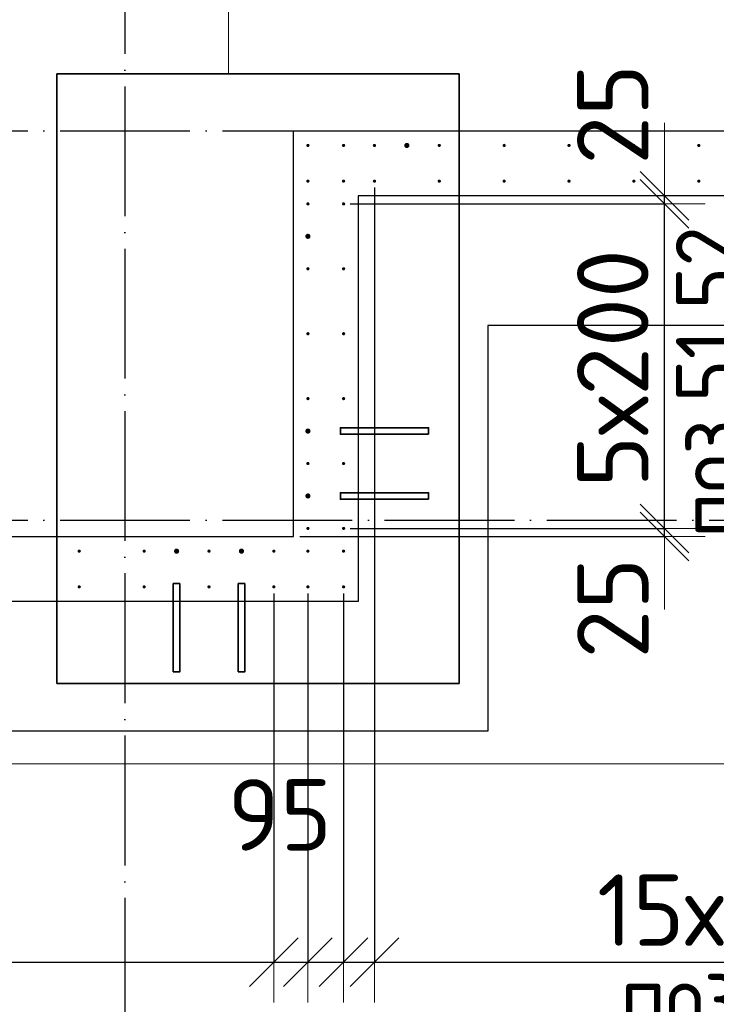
# Model space of a CAD drawing. Header units: millimetres. Extents: x 123094 to 184385, y 26948 to 48500.
# Tile 8 of 104: x 131576 to 133724, y 28509 to 31542. Entities that reach past the tile are written whole.
import ezdxf

# ---------------------------------------------------------------- set-up
doc = ezdxf.new("R2010")
doc.units = ezdxf.units.MM
doc.header["$PDMODE"] = 65
doc.linetypes.add('______11', pattern=[500, 400, -50, 0, -50])
doc.linetypes.add('______5', pattern=[1100, 800, -100, 100, -100])
for name, color, linetype, lineweight in [('Standard', 7, 'Continuous', 25), ('Арм.стержн. Выпуски', 180, 'Continuous', 35), ('Размерная линия_ общее', 7, 'Continuous', 13), ('Стена_ общее', 7, 'Continuous', 35), ('Фундамент_ общее', 7, 'Continuous', 35)]:
    doc.layers.add(name, color=color, linetype=linetype, lineweight=lineweight)
doc.layers.add('Осевая линия_ общее', color=7, linetype='______5', lineweight=13, true_color=0xa0a0a0)
doc.styles.add('ISOCPEUR', font='ISOCPEUR')
doc.dimstyles.new('DIMSTYLE_3', dxfattribs={"dimtxt": 220, "dimasz": 250, "dimexe": 0, "dimexo": 0, "dimgap": 110, "dimtad": 2, "dimdec": 0, "dimrnd": 5, "dimzin": 12, "dimdsep": 46, "dimtxsty": 'ISOCPEUR', "dimblk1": 'ALL_ML_STRICH', "dimblk2": 'ALL_ML_STRICH', "dimsah": 1, "dimcen": 0, "dimclrd": 7, "dimclre": 256, "dimclrt": 7, "dimadec": 0, "dimazin": 0, "dimtfac": 1, "dimtdec": 0, "dimtix": 1, "dimtmove": 2, "dimatfit": 3, "dimfxl": 0, "dimtzin": 0, "dimlwd": 0, "dimlwe": -3, "dimarcsym": 0})
doc.dimstyles.new('DIMSTYLE_5', dxfattribs={"dimtxt": 220, "dimasz": 250, "dimexe": 0, "dimexo": 0, "dimgap": 110, "dimtad": 2, "dimdec": 0, "dimrnd": 5, "dimzin": 12, "dimdsep": 46, "dimtxsty": 'ISOCPEUR', "dimblk1": 'ALL_ML_STRICH', "dimblk2": 'ALL_ML_STRICH', "dimsah": 1, "dimcen": 0, "dimclrd": 7, "dimclre": 256, "dimclrt": 7, "dimadec": 0, "dimazin": 0, "dimtfac": 1, "dimtdec": 0, "dimtix": 1, "dimtmove": 2, "dimatfit": 3, "dimfxl": 0, "dimtvp": 1.2, "dimtzin": 0, "dimlwd": 0, "dimlwe": -3, "dimarcsym": 0})
doc.dimstyles.new('DIMSTYLE_7', dxfattribs={"dimtxt": 220, "dimasz": 250, "dimexe": 0, "dimexo": 0, "dimgap": 110, "dimtad": 0, "dimdec": 0, "dimrnd": 5, "dimzin": 12, "dimdsep": 46, "dimtxsty": 'ISOCPEUR', "dimblk1": 'ALL_ML_STRICH', "dimblk2": 'ALL_ML_STRICH', "dimsah": 1, "dimcen": 0, "dimclrd": 7, "dimclre": 256, "dimclrt": 7, "dimadec": 0, "dimazin": 0, "dimtfac": 1, "dimtdec": 0, "dimtix": 1, "dimtmove": 2, "dimatfit": 3, "dimfxl": 0, "dimtvp": 1.2, "dimtzin": 0, "dimlwd": 0, "dimlwe": -3, "dimarcsym": 0})

# ---------------------------------------------------------------- blocks, each defined once
blk = doc.blocks.new('ALL_ML_STRICH')
at = {"color": 0, "linetype": 'ByBlock', "lineweight": -2}
for p, q in [((0, -0.5), (0, 0.5)), ((-0.3, -0.3), (0.3, 0.3)), ((-1, 0), (0.5, 0))]:
    blk.add_line(p, q, dxfattribs=at)
blk = doc.blocks.new('*D80')
at = {"layer": 'DEFPOINTS', "color": 7, "linetype": 'Continuous', "lineweight": 13, "transparency": 33554687}
for p in [(132575, 29975), (132420, 29950), (133564.8, 29950)]:
    blk.add_point(p, dxfattribs=at)
at = {"layer": 'Размерная линия_ общее', "color": 253, "linetype": 'Continuous', "lineweight": -2, "true_color": 0xa0a0a0, "transparency": 33554687}
for p, q in [((132595, 29975), (133564.8, 29975)), ((132440, 29950), (133564.8, 29950))]:
    blk.add_line(p, q, dxfattribs=at)
at = {"layer": 'Размерная линия_ общее', "color": 7, "linetype": 'Continuous', "lineweight": -2, "transparency": 33554687}
blk.add_line((133564.8, 29950), (133564.8, 29975), dxfattribs=at)
at = {"layer": 'Размерная линия_ общее', "color": 7, "linetype": 'Continuous', "lineweight": 13, "transparency": 33554687, "xscale": 250, "yscale": 250, "zscale": 250}
for p, rotation in [((133564.8, 29950), 270), ((133564.8, 29975), 90)]:
    blk.add_blockref('ALL_ML_STRICH', p, dxfattribs=dict(at, rotation=rotation))
at = {"layer": 'Размерная линия_ общее', "color": 7, "linetype": 'Continuous', "lineweight": 13, "transparency": 33554687, "insert": (133405.2, 29729.5), "char_height": 220, "width": 440, "attachment_point": 5, "rotation": 90, "style": 'ISOCPEUR'}
blk.add_mtext('\\A1;{25}', dxfattribs=at)
blk = doc.blocks.new('*D81')
at = {"layer": 'DEFPOINTS', "color": 7, "linetype": 'Continuous', "lineweight": 13, "transparency": 33554687}
for p in [(132575, 30975), (132575, 29975), (133564.8, 29975)]:
    blk.add_point(p, dxfattribs=at)
at = {"layer": 'Размерная линия_ общее', "color": 253, "linetype": 'Continuous', "lineweight": -2, "true_color": 0xa0a0a0, "transparency": 33554687}
for p, q in [((132595, 30975), (133564.8, 30975)), ((132595, 29975), (133564.8, 29975))]:
    blk.add_line(p, q, dxfattribs=at)
at = {"layer": 'Размерная линия_ общее', "color": 7, "linetype": 'Continuous', "lineweight": -2, "transparency": 33554687}
blk.add_line((133564.8, 29975), (133564.8, 30975), dxfattribs=at)
at = {"layer": 'Размерная линия_ общее', "color": 7, "linetype": 'Continuous', "lineweight": 13, "transparency": 33554687, "xscale": 250, "yscale": 250, "zscale": 250}
for p, rotation in [((133564.8, 30975), 90), ((133564.8, 29975), 270)]:
    blk.add_blockref('ALL_ML_STRICH', p, dxfattribs=dict(at, rotation=rotation))
at = {"layer": 'Размерная линия_ общее', "color": 7, "linetype": 'Continuous', "lineweight": 13, "transparency": 33554687, "insert": (133294.8, 30101), "char_height": 220, "width": 11, "attachment_point": 1, "rotation": 90, "line_spacing_factor": 0.60241, "style": 'ISOCPEUR'}
blk.add_mtext('5х200', dxfattribs=at)
blk = doc.blocks.new('*D82')
at = {"layer": 'DEFPOINTS', "color": 7, "linetype": 'Continuous', "lineweight": 13, "transparency": 33554687}
for p in [(132575, 30975), (133065.3, 31000), (133564.8, 30975)]:
    blk.add_point(p, dxfattribs=at)
at = {"layer": 'Размерная линия_ общее', "color": 253, "linetype": 'Continuous', "lineweight": -2, "true_color": 0xa0a0a0, "transparency": 33554687}
for p, q in [((132595, 30975), (133564.8, 30975)), ((133564.8, 31000), (133564.8, 31000))]:
    blk.add_line(p, q, dxfattribs=at)
at = {"layer": 'Размерная линия_ общее', "color": 7, "linetype": 'Continuous', "lineweight": -2, "transparency": 33554687}
blk.add_line((133564.8, 30975), (133564.8, 31000), dxfattribs=at)
at = {"layer": 'Размерная линия_ общее', "color": 7, "linetype": 'Continuous', "lineweight": 13, "transparency": 33554687, "xscale": 250, "yscale": 250, "zscale": 250}
for p, rotation in [((133564.8, 30975), 270), ((133564.8, 31000), 90)]:
    blk.add_blockref('ALL_ML_STRICH', p, dxfattribs=dict(at, rotation=rotation))
at = {"layer": 'Размерная линия_ общее', "color": 7, "linetype": 'Continuous', "lineweight": 13, "transparency": 33554687, "insert": (133404.7, 31250.8), "char_height": 220, "width": 440, "attachment_point": 5, "rotation": 90, "style": 'ISOCPEUR'}
blk.add_mtext('\\A1;{25}', dxfattribs=at)
blk = doc.blocks.new('*D386')
at = {"layer": 'DEFPOINTS', "color": 7, "linetype": 'Continuous', "lineweight": 13, "transparency": 33554687}
for p in [(128760, 29795), (132360, 29795), (128760, 28639)]:
    blk.add_point(p, dxfattribs=at)
at = {"layer": 'Размерная линия_ общее', "color": 253, "linetype": 'Continuous', "lineweight": -2, "true_color": 0xa0a0a0, "transparency": 33554687}
for p, q in [((128760, 29775), (128760, 28639)), ((132360, 29775), (132360, 28639))]:
    blk.add_line(p, q, dxfattribs=at)
at = {"layer": 'Размерная линия_ общее', "color": 7, "linetype": 'Continuous', "lineweight": -2, "transparency": 33554687}
blk.add_line((128760, 28639), (132360, 28639), dxfattribs=at)
at = {"layer": 'Размерная линия_ общее', "color": 7, "linetype": 'Continuous', "lineweight": 13, "transparency": 33554687, "xscale": 250, "yscale": 250, "zscale": 250, "rotation": 180}
blk.add_blockref('ALL_ML_STRICH', (128760, 28639), dxfattribs=at)
at = {"layer": 'Размерная линия_ общее', "color": 7, "linetype": 'Continuous', "lineweight": 13, "transparency": 33554687, "xscale": 250, "yscale": 250, "zscale": 250}
blk.add_blockref('ALL_ML_STRICH', (132360, 28639), dxfattribs=at)
at = {"layer": 'Размерная линия_ общее', "color": 7, "linetype": 'Continuous', "lineweight": 13, "transparency": 33554687, "insert": (129746, 28909), "char_height": 220, "width": 11, "attachment_point": 1, "line_spacing_factor": 0.60241, "style": 'ISOCPEUR'}
blk.add_mtext('18х200=3600', dxfattribs=at)
blk = doc.blocks.new('*D387')
at = {"layer": 'DEFPOINTS', "color": 7, "linetype": 'Continuous', "lineweight": 13, "transparency": 33554687}
for p in [(132360, 29795), (132465, 29795), (132360, 28639)]:
    blk.add_point(p, dxfattribs=at)
at = {"layer": 'Размерная линия_ общее', "color": 253, "linetype": 'Continuous', "lineweight": -2, "true_color": 0xa0a0a0, "transparency": 33554687}
for p, q in [((132360, 29775), (132360, 28639)), ((132465, 29775), (132465, 28639))]:
    blk.add_line(p, q, dxfattribs=at)
at = {"layer": 'Размерная линия_ общее', "color": 7, "linetype": 'Continuous', "lineweight": -2, "transparency": 33554687}
blk.add_line((132360, 28639), (132465, 28639), dxfattribs=at)
at = {"layer": 'Размерная линия_ общее', "color": 7, "linetype": 'Continuous', "lineweight": 13, "transparency": 33554687, "xscale": 250, "yscale": 250, "zscale": 250}
blk.add_blockref('ALL_ML_STRICH', (132465, 28639), dxfattribs=at)
at = {"layer": 'Размерная линия_ общее', "color": 7, "linetype": 'Continuous', "lineweight": 13, "transparency": 33554687, "xscale": 250, "yscale": 250, "zscale": 250, "rotation": 180}
blk.add_blockref('ALL_ML_STRICH', (132360, 28639), dxfattribs=at)
at = {"layer": 'Размерная линия_ общее', "color": 7, "linetype": 'Continuous', "lineweight": 13, "transparency": 33554687, "insert": (132145.8, 28367.9), "char_height": 220, "width": 660, "attachment_point": 5, "style": 'ISOCPEUR'}
blk.add_mtext('\\A1;{105}', dxfattribs=at)
blk = doc.blocks.new('*D388')
at = {"layer": 'DEFPOINTS', "color": 7, "linetype": 'Continuous', "lineweight": 13, "transparency": 33554687}
for p in [(132465, 29795), (132575, 29795), (132465, 28639)]:
    blk.add_point(p, dxfattribs=at)
at = {"layer": 'Размерная линия_ общее', "color": 253, "linetype": 'Continuous', "lineweight": -2, "true_color": 0xa0a0a0, "transparency": 33554687}
for p, q in [((132465, 29775), (132465, 28639)), ((132575, 29775), (132575, 28639))]:
    blk.add_line(p, q, dxfattribs=at)
at = {"layer": 'Размерная линия_ общее', "color": 7, "linetype": 'Continuous', "lineweight": -2, "transparency": 33554687}
blk.add_line((132465, 28639), (132575, 28639), dxfattribs=at)
at = {"layer": 'Размерная линия_ общее', "color": 7, "linetype": 'Continuous', "lineweight": 13, "transparency": 33554687, "xscale": 250, "yscale": 250, "zscale": 250}
blk.add_blockref('ALL_ML_STRICH', (132575, 28639), dxfattribs=at)
at = {"layer": 'Размерная линия_ общее', "color": 7, "linetype": 'Continuous', "lineweight": 13, "transparency": 33554687, "xscale": 250, "yscale": 250, "zscale": 250, "rotation": 180}
blk.add_blockref('ALL_ML_STRICH', (132465, 28639), dxfattribs=at)
at = {"layer": 'Размерная линия_ общее', "color": 7, "linetype": 'Continuous', "lineweight": 13, "transparency": 33554687, "insert": (133149.9, 27899), "char_height": 220, "width": 660, "attachment_point": 5, "style": 'ISOCPEUR'}
blk.add_mtext('\\A1;{110}', dxfattribs=at)
blk = doc.blocks.new('*D389')
at = {"layer": 'DEFPOINTS', "color": 7, "linetype": 'Continuous', "lineweight": 13, "transparency": 33554687}
for p in [(132670, 31045), (132575, 29795), (132575, 28639)]:
    blk.add_point(p, dxfattribs=at)
at = {"layer": 'Размерная линия_ общее', "color": 253, "linetype": 'Continuous', "lineweight": -2, "true_color": 0xa0a0a0, "transparency": 33554687}
for p, q in [((132670, 31025), (132670, 28639)), ((132575, 29775), (132575, 28639))]:
    blk.add_line(p, q, dxfattribs=at)
at = {"layer": 'Размерная линия_ общее', "color": 7, "linetype": 'Continuous', "lineweight": -2, "transparency": 33554687}
blk.add_line((132575, 28639), (132670, 28639), dxfattribs=at)
at = {"layer": 'Размерная линия_ общее', "color": 7, "linetype": 'Continuous', "lineweight": 13, "transparency": 33554687, "xscale": 250, "yscale": 250, "zscale": 250}
blk.add_blockref('ALL_ML_STRICH', (132670, 28639), dxfattribs=at)
at = {"layer": 'Размерная линия_ общее', "color": 7, "linetype": 'Continuous', "lineweight": 13, "transparency": 33554687, "xscale": 250, "yscale": 250, "zscale": 250, "rotation": 180}
blk.add_blockref('ALL_ML_STRICH', (132575, 28639), dxfattribs=at)
at = {"layer": 'Размерная линия_ общее', "color": 7, "linetype": 'Continuous', "lineweight": 13, "transparency": 33554687, "insert": (132378.5, 29092.5), "char_height": 220, "width": 440, "attachment_point": 5, "style": 'ISOCPEUR'}
blk.add_mtext('\\A1;{95}', dxfattribs=at)
blk = doc.blocks.new('*D390')
at = {"layer": 'DEFPOINTS', "color": 7, "linetype": 'Continuous', "lineweight": 13, "transparency": 33554687}
for p in [(132670, 31045), (135670, 31045), (132670, 28639)]:
    blk.add_point(p, dxfattribs=at)
at = {"layer": 'Размерная линия_ общее', "color": 253, "linetype": 'Continuous', "lineweight": -2, "true_color": 0xa0a0a0, "transparency": 33554687}
for p, q in [((132670, 31025), (132670, 28639)), ((135670, 31025), (135670, 28639))]:
    blk.add_line(p, q, dxfattribs=at)
at = {"layer": 'Размерная линия_ общее', "color": 7, "linetype": 'Continuous', "lineweight": -2, "transparency": 33554687}
blk.add_line((132670, 28639), (135670, 28639), dxfattribs=at)
at = {"layer": 'Размерная линия_ общее', "color": 7, "linetype": 'Continuous', "lineweight": 13, "transparency": 33554687, "xscale": 250, "yscale": 250, "zscale": 250, "rotation": 180}
blk.add_blockref('ALL_ML_STRICH', (132670, 28639), dxfattribs=at)
at = {"layer": 'Размерная линия_ общее', "color": 7, "linetype": 'Continuous', "lineweight": 13, "transparency": 33554687, "xscale": 250, "yscale": 250, "zscale": 250}
blk.add_blockref('ALL_ML_STRICH', (135670, 28639), dxfattribs=at)
at = {"layer": 'Размерная линия_ общее', "color": 7, "linetype": 'Continuous', "lineweight": 13, "transparency": 33554687, "insert": (133356, 28909), "char_height": 220, "width": 11, "attachment_point": 1, "line_spacing_factor": 0.60241, "style": 'ISOCPEUR'}
blk.add_mtext('15х200=3000', dxfattribs=at)

msp = doc.modelspace()

# ---------------------------------------------------------------- hatches: boundary and pattern name
at = {"layer": 'Арм.стержн. Выпуски', "linetype": 'Continuous', "lineweight": 35, "transparency": 33554687}
for color, points in [(4, [(132470, 31155), (132469.6, 31156.9), (132468.5, 31158.5), (132466.9, 31159.6), (132465, 31160), (132463.1, 31159.6), (132461.5, 31158.5), (132460.4, 31156.9), (132460, 31155), (132460.4, 31153.1), (132461.5, 31151.5), (132463.1, 31150.4), (132465, 31150), (132466.9, 31150.4), (132468.5, 31151.5), (132469.6, 31153.1)]), (4, [(132580, 31155), (132579.6, 31156.9), (132578.5, 31158.5), (132576.9, 31159.6), (132575, 31160), (132573.1, 31159.6), (132571.5, 31158.5), (132570.4, 31156.9), (132570, 31155), (132570.4, 31153.1), (132571.5, 31151.5), (132573.1, 31150.4), (132575, 31150), (132576.9, 31150.4), (132578.5, 31151.5), (132579.6, 31153.1)]), (4, [(132675, 31155), (132674.6, 31156.9), (132673.5, 31158.5), (132671.9, 31159.6), (132670, 31160), (132668.1, 31159.6), (132666.5, 31158.5), (132665.4, 31156.9), (132665, 31155), (132665.4, 31153.1), (132666.5, 31151.5), (132668.1, 31150.4), (132670, 31150), (132671.9, 31150.4), (132673.5, 31151.5), (132674.6, 31153.1)]), (41, [(132778, 31155), (132777.4, 31158.1), (132775.7, 31160.7), (132773.1, 31162.4), (132770, 31163), (132766.9, 31162.4), (132764.3, 31160.7), (132762.6, 31158.1), (132762, 31155), (132762.6, 31151.9), (132764.3, 31149.3), (132766.9, 31147.6), (132770, 31147), (132773.1, 31147.6), (132775.7, 31149.3), (132777.4, 31151.9)]), (4, [(132875, 31155), (132874.6, 31156.9), (132873.5, 31158.5), (132871.9, 31159.6), (132870, 31160), (132868.1, 31159.6), (132866.5, 31158.5), (132865.4, 31156.9), (132865, 31155), (132865.4, 31153.1), (132866.5, 31151.5), (132868.1, 31150.4), (132870, 31150), (132871.9, 31150.4), (132873.5, 31151.5), (132874.6, 31153.1)]), (4, [(133075, 31155), (133074.6, 31156.9), (133073.5, 31158.5), (133071.9, 31159.6), (133070, 31160), (133068.1, 31159.6), (133066.5, 31158.5), (133065.4, 31156.9), (133065, 31155), (133065.4, 31153.1), (133066.5, 31151.5), (133068.1, 31150.4), (133070, 31150), (133071.9, 31150.4), (133073.5, 31151.5), (133074.6, 31153.1)]), (4, [(133275, 31155), (133274.6, 31156.9), (133273.5, 31158.5), (133271.9, 31159.6), (133270, 31160), (133268.1, 31159.6), (133266.5, 31158.5), (133265.4, 31156.9), (133265, 31155), (133265.4, 31153.1), (133266.5, 31151.5), (133268.1, 31150.4), (133270, 31150), (133271.9, 31150.4), (133273.5, 31151.5), (133274.6, 31153.1)]), (4, [(133475, 31155), (133474.6, 31156.9), (133473.5, 31158.5), (133471.9, 31159.6), (133470, 31160), (133468.1, 31159.6), (133466.5, 31158.5), (133465.4, 31156.9), (133465, 31155), (133465.4, 31153.1), (133466.5, 31151.5), (133468.1, 31150.4), (133470, 31150), (133471.9, 31150.4), (133473.5, 31151.5), (133474.6, 31153.1)]), (4, [(133675, 31155), (133674.6, 31156.9), (133673.5, 31158.5), (133671.9, 31159.6), (133670, 31160), (133668.1, 31159.6), (133666.5, 31158.5), (133665.4, 31156.9), (133665, 31155), (133665.4, 31153.1), (133666.5, 31151.5), (133668.1, 31150.4), (133670, 31150), (133671.9, 31150.4), (133673.5, 31151.5), (133674.6, 31153.1)]), (4, [(132470, 31045), (132469.6, 31046.9), (132468.5, 31048.5), (132466.9, 31049.6), (132465, 31050), (132463.1, 31049.6), (132461.5, 31048.5), (132460.4, 31046.9), (132460, 31045), (132460.4, 31043.1), (132461.5, 31041.5), (132463.1, 31040.4), (132465, 31040), (132466.9, 31040.4), (132468.5, 31041.5), (132469.6, 31043.1)]), (4, [(132580, 31045), (132579.6, 31046.9), (132578.5, 31048.5), (132576.9, 31049.6), (132575, 31050), (132573.1, 31049.6), (132571.5, 31048.5), (132570.4, 31046.9), (132570, 31045), (132570.4, 31043.1), (132571.5, 31041.5), (132573.1, 31040.4), (132575, 31040), (132576.9, 31040.4), (132578.5, 31041.5), (132579.6, 31043.1)]), (4, [(132675, 31045), (132674.6, 31046.9), (132673.5, 31048.5), (132671.9, 31049.6), (132670, 31050), (132668.1, 31049.6), (132666.5, 31048.5), (132665.4, 31046.9), (132665, 31045), (132665.4, 31043.1), (132666.5, 31041.5), (132668.1, 31040.4), (132670, 31040), (132671.9, 31040.4), (132673.5, 31041.5), (132674.6, 31043.1)]), (4, [(132875, 31045), (132874.6, 31046.9), (132873.5, 31048.5), (132871.9, 31049.6), (132870, 31050), (132868.1, 31049.6), (132866.5, 31048.5), (132865.4, 31046.9), (132865, 31045), (132865.4, 31043.1), (132866.5, 31041.5), (132868.1, 31040.4), (132870, 31040), (132871.9, 31040.4), (132873.5, 31041.5), (132874.6, 31043.1)]), (4, [(133075, 31045), (133074.6, 31046.9), (133073.5, 31048.5), (133071.9, 31049.6), (133070, 31050), (133068.1, 31049.6), (133066.5, 31048.5), (133065.4, 31046.9), (133065, 31045), (133065.4, 31043.1), (133066.5, 31041.5), (133068.1, 31040.4), (133070, 31040), (133071.9, 31040.4), (133073.5, 31041.5), (133074.6, 31043.1)]), (4, [(133275, 31045), (133274.6, 31046.9), (133273.5, 31048.5), (133271.9, 31049.6), (133270, 31050), (133268.1, 31049.6), (133266.5, 31048.5), (133265.4, 31046.9), (133265, 31045), (133265.4, 31043.1), (133266.5, 31041.5), (133268.1, 31040.4), (133270, 31040), (133271.9, 31040.4), (133273.5, 31041.5), (133274.6, 31043.1)]), (4, [(133475, 31045), (133474.6, 31046.9), (133473.5, 31048.5), (133471.9, 31049.6), (133470, 31050), (133468.1, 31049.6), (133466.5, 31048.5), (133465.4, 31046.9), (133465, 31045), (133465.4, 31043.1), (133466.5, 31041.5), (133468.1, 31040.4), (133470, 31040), (133471.9, 31040.4), (133473.5, 31041.5), (133474.6, 31043.1)]), (4, [(133675, 31045), (133674.6, 31046.9), (133673.5, 31048.5), (133671.9, 31049.6), (133670, 31050), (133668.1, 31049.6), (133666.5, 31048.5), (133665.4, 31046.9), (133665, 31045), (133665.4, 31043.1), (133666.5, 31041.5), (133668.1, 31040.4), (133670, 31040), (133671.9, 31040.4), (133673.5, 31041.5), (133674.6, 31043.1)]), (4, [(132470, 30975), (132469.6, 30976.9), (132468.5, 30978.5), (132466.9, 30979.6), (132465, 30980), (132463.1, 30979.6), (132461.5, 30978.5), (132460.4, 30976.9), (132460, 30975), (132460.4, 30973.1), (132461.5, 30971.5), (132463.1, 30970.4), (132465, 30970), (132466.9, 30970.4), (132468.5, 30971.5), (132469.6, 30973.1)]), (4, [(132580, 30975), (132579.6, 30976.9), (132578.5, 30978.5), (132576.9, 30979.6), (132575, 30980), (132573.1, 30979.6), (132571.5, 30978.5), (132570.4, 30976.9), (132570, 30975), (132570.4, 30973.1), (132571.5, 30971.5), (132573.1, 30970.4), (132575, 30970), (132576.9, 30970.4), (132578.5, 30971.5), (132579.6, 30973.1)]), (41, [(132473, 30875), (132472.4, 30878.1), (132470.7, 30880.7), (132468.1, 30882.4), (132465, 30883), (132461.9, 30882.4), (132459.3, 30880.7), (132457.6, 30878.1), (132457, 30875), (132457.6, 30871.9), (132459.3, 30869.3), (132461.9, 30867.6), (132465, 30867), (132468.1, 30867.6), (132470.7, 30869.3), (132472.4, 30871.9)]), (4, [(132470, 30775), (132469.6, 30776.9), (132468.5, 30778.5), (132466.9, 30779.6), (132465, 30780), (132463.1, 30779.6), (132461.5, 30778.5), (132460.4, 30776.9), (132460, 30775), (132460.4, 30773.1), (132461.5, 30771.5), (132463.1, 30770.4), (132465, 30770), (132466.9, 30770.4), (132468.5, 30771.5), (132469.6, 30773.1)]), (4, [(132580, 30775), (132579.6, 30776.9), (132578.5, 30778.5), (132576.9, 30779.6), (132575, 30780), (132573.1, 30779.6), (132571.5, 30778.5), (132570.4, 30776.9), (132570, 30775), (132570.4, 30773.1), (132571.5, 30771.5), (132573.1, 30770.4), (132575, 30770), (132576.9, 30770.4), (132578.5, 30771.5), (132579.6, 30773.1)]), (4, [(132470, 30575), (132469.6, 30576.9), (132468.5, 30578.5), (132466.9, 30579.6), (132465, 30580), (132463.1, 30579.6), (132461.5, 30578.5), (132460.4, 30576.9), (132460, 30575), (132460.4, 30573.1), (132461.5, 30571.5), (132463.1, 30570.4), (132465, 30570), (132466.9, 30570.4), (132468.5, 30571.5), (132469.6, 30573.1)]), (4, [(132580, 30575), (132579.6, 30576.9), (132578.5, 30578.5), (132576.9, 30579.6), (132575, 30580), (132573.1, 30579.6), (132571.5, 30578.5), (132570.4, 30576.9), (132570, 30575), (132570.4, 30573.1), (132571.5, 30571.5), (132573.1, 30570.4), (132575, 30570), (132576.9, 30570.4), (132578.5, 30571.5), (132579.6, 30573.1)]), (4, [(132470, 30375), (132469.6, 30376.9), (132468.5, 30378.5), (132466.9, 30379.6), (132465, 30380), (132463.1, 30379.6), (132461.5, 30378.5), (132460.4, 30376.9), (132460, 30375), (132460.4, 30373.1), (132461.5, 30371.5), (132463.1, 30370.4), (132465, 30370), (132466.9, 30370.4), (132468.5, 30371.5), (132469.6, 30373.1)]), (4, [(132580, 30375), (132579.6, 30376.9), (132578.5, 30378.5), (132576.9, 30379.6), (132575, 30380), (132573.1, 30379.6), (132571.5, 30378.5), (132570.4, 30376.9), (132570, 30375), (132570.4, 30373.1), (132571.5, 30371.5), (132573.1, 30370.4), (132575, 30370), (132576.9, 30370.4), (132578.5, 30371.5), (132579.6, 30373.1)]), (41, [(132473, 30275), (132472.4, 30278.1), (132470.7, 30280.7), (132468.1, 30282.4), (132465, 30283), (132461.9, 30282.4), (132459.3, 30280.7), (132457.6, 30278.1), (132457, 30275), (132457.6, 30271.9), (132459.3, 30269.3), (132461.9, 30267.6), (132465, 30267), (132468.1, 30267.6), (132470.7, 30269.3), (132472.4, 30271.9)]), (4, [(132470, 30175), (132469.6, 30176.9), (132468.5, 30178.5), (132466.9, 30179.6), (132465, 30180), (132463.1, 30179.6), (132461.5, 30178.5), (132460.4, 30176.9), (132460, 30175), (132460.4, 30173.1), (132461.5, 30171.5), (132463.1, 30170.4), (132465, 30170), (132466.9, 30170.4), (132468.5, 30171.5), (132469.6, 30173.1)]), (4, [(132580, 30175), (132579.6, 30176.9), (132578.5, 30178.5), (132576.9, 30179.6), (132575, 30180), (132573.1, 30179.6), (132571.5, 30178.5), (132570.4, 30176.9), (132570, 30175), (132570.4, 30173.1), (132571.5, 30171.5), (132573.1, 30170.4), (132575, 30170), (132576.9, 30170.4), (132578.5, 30171.5), (132579.6, 30173.1)]), (41, [(132473, 30075), (132472.4, 30078.1), (132470.7, 30080.7), (132468.1, 30082.4), (132465, 30083), (132461.9, 30082.4), (132459.3, 30080.7), (132457.6, 30078.1), (132457, 30075), (132457.6, 30071.9), (132459.3, 30069.3), (132461.9, 30067.6), (132465, 30067), (132468.1, 30067.6), (132470.7, 30069.3), (132472.4, 30071.9)]), (4, [(132470, 29975), (132469.6, 29976.9), (132468.5, 29978.5), (132466.9, 29979.6), (132465, 29980), (132463.1, 29979.6), (132461.5, 29978.5), (132460.4, 29976.9), (132460, 29975), (132460.4, 29973.1), (132461.5, 29971.5), (132463.1, 29970.4), (132465, 29970), (132466.9, 29970.4), (132468.5, 29971.5), (132469.6, 29973.1)]), (4, [(132580, 29975), (132579.6, 29976.9), (132578.5, 29978.5), (132576.9, 29979.6), (132575, 29980), (132573.1, 29979.6), (132571.5, 29978.5), (132570.4, 29976.9), (132570, 29975), (132570.4, 29973.1), (132571.5, 29971.5), (132573.1, 29970.4), (132575, 29970), (132576.9, 29970.4), (132578.5, 29971.5), (132579.6, 29973.1)]), (41, [(132068, 29905), (132067.4, 29908.1), (132065.7, 29910.7), (132063.1, 29912.4), (132060, 29913), (132056.9, 29912.4), (132054.3, 29910.7), (132052.6, 29908.1), (132052, 29905), (132052.6, 29901.9), (132054.3, 29899.3), (132056.9, 29897.6), (132060, 29897), (132063.1, 29897.6), (132065.7, 29899.3), (132067.4, 29901.9)]), (41, [(132268, 29905), (132267.4, 29908.1), (132265.7, 29910.7), (132263.1, 29912.4), (132260, 29913), (132256.9, 29912.4), (132254.3, 29910.7), (132252.6, 29908.1), (132252, 29905), (132252.6, 29901.9), (132254.3, 29899.3), (132256.9, 29897.6), (132260, 29897), (132263.1, 29897.6), (132265.7, 29899.3), (132267.4, 29901.9)]), (4, [(131765, 29905), (131764.6, 29906.9), (131763.5, 29908.5), (131761.9, 29909.6), (131760, 29910), (131758.1, 29909.6), (131756.5, 29908.5), (131755.4, 29906.9), (131755, 29905), (131755.4, 29903.1), (131756.5, 29901.5), (131758.1, 29900.4), (131760, 29900), (131761.9, 29900.4), (131763.5, 29901.5), (131764.6, 29903.1)]), (4, [(131965, 29905), (131964.6, 29906.9), (131963.5, 29908.5), (131961.9, 29909.6), (131960, 29910), (131958.1, 29909.6), (131956.5, 29908.5), (131955.4, 29906.9), (131955, 29905), (131955.4, 29903.1), (131956.5, 29901.5), (131958.1, 29900.4), (131960, 29900), (131961.9, 29900.4), (131963.5, 29901.5), (131964.6, 29903.1)]), (4, [(132165, 29905), (132164.6, 29906.9), (132163.5, 29908.5), (132161.9, 29909.6), (132160, 29910), (132158.1, 29909.6), (132156.5, 29908.5), (132155.4, 29906.9), (132155, 29905), (132155.4, 29903.1), (132156.5, 29901.5), (132158.1, 29900.4), (132160, 29900), (132161.9, 29900.4), (132163.5, 29901.5), (132164.6, 29903.1)]), (4, [(132365, 29905), (132364.6, 29906.9), (132363.5, 29908.5), (132361.9, 29909.6), (132360, 29910), (132358.1, 29909.6), (132356.5, 29908.5), (132355.4, 29906.9), (132355, 29905), (132355.4, 29903.1), (132356.5, 29901.5), (132358.1, 29900.4), (132360, 29900), (132361.9, 29900.4), (132363.5, 29901.5), (132364.6, 29903.1)]), (4, [(132470, 29905), (132469.6, 29906.9), (132468.5, 29908.5), (132466.9, 29909.6), (132465, 29910), (132463.1, 29909.6), (132461.5, 29908.5), (132460.4, 29906.9), (132460, 29905), (132460.4, 29903.1), (132461.5, 29901.5), (132463.1, 29900.4), (132465, 29900), (132466.9, 29900.4), (132468.5, 29901.5), (132469.6, 29903.1)]), (4, [(132580, 29905), (132579.6, 29906.9), (132578.5, 29908.5), (132576.9, 29909.6), (132575, 29910), (132573.1, 29909.6), (132571.5, 29908.5), (132570.4, 29906.9), (132570, 29905), (132570.4, 29903.1), (132571.5, 29901.5), (132573.1, 29900.4), (132575, 29900), (132576.9, 29900.4), (132578.5, 29901.5), (132579.6, 29903.1)]), (4, [(131765, 29795), (131764.6, 29796.9), (131763.5, 29798.5), (131761.9, 29799.6), (131760, 29800), (131758.1, 29799.6), (131756.5, 29798.5), (131755.4, 29796.9), (131755, 29795), (131755.4, 29793.1), (131756.5, 29791.5), (131758.1, 29790.4), (131760, 29790), (131761.9, 29790.4), (131763.5, 29791.5), (131764.6, 29793.1)]), (4, [(131965, 29795), (131964.6, 29796.9), (131963.5, 29798.5), (131961.9, 29799.6), (131960, 29800), (131958.1, 29799.6), (131956.5, 29798.5), (131955.4, 29796.9), (131955, 29795), (131955.4, 29793.1), (131956.5, 29791.5), (131958.1, 29790.4), (131960, 29790), (131961.9, 29790.4), (131963.5, 29791.5), (131964.6, 29793.1)]), (4, [(132165, 29795), (132164.6, 29796.9), (132163.5, 29798.5), (132161.9, 29799.6), (132160, 29800), (132158.1, 29799.6), (132156.5, 29798.5), (132155.4, 29796.9), (132155, 29795), (132155.4, 29793.1), (132156.5, 29791.5), (132158.1, 29790.4), (132160, 29790), (132161.9, 29790.4), (132163.5, 29791.5), (132164.6, 29793.1)]), (4, [(132365, 29795), (132364.6, 29796.9), (132363.5, 29798.5), (132361.9, 29799.6), (132360, 29800), (132358.1, 29799.6), (132356.5, 29798.5), (132355.4, 29796.9), (132355, 29795), (132355.4, 29793.1), (132356.5, 29791.5), (132358.1, 29790.4), (132360, 29790), (132361.9, 29790.4), (132363.5, 29791.5), (132364.6, 29793.1)]), (4, [(132470, 29795), (132469.6, 29796.9), (132468.5, 29798.5), (132466.9, 29799.6), (132465, 29800), (132463.1, 29799.6), (132461.5, 29798.5), (132460.4, 29796.9), (132460, 29795), (132460.4, 29793.1), (132461.5, 29791.5), (132463.1, 29790.4), (132465, 29790), (132466.9, 29790.4), (132468.5, 29791.5), (132469.6, 29793.1)]), (4, [(132580, 29795), (132579.6, 29796.9), (132578.5, 29798.5), (132576.9, 29799.6), (132575, 29800), (132573.1, 29799.6), (132571.5, 29798.5), (132570.4, 29796.9), (132570, 29795), (132570.4, 29793.1), (132571.5, 29791.5), (132573.1, 29790.4), (132575, 29790), (132576.9, 29790.4), (132578.5, 29791.5), (132579.6, 29793.1)])]:
    msp.add_hatch(color=color, dxfattribs=at).paths.add_polyline_path(points)

# ---------------------------------------------------------------- linework, layer by layer
at = {"layer": 'Standard', "color": 52, "linetype": 'Continuous', "lineweight": 13, "transparency": 33554687}
for p, q in [((131690.8, 31375.6), (131690.8, 29497.5)), ((132931.8, 31375.6), (131690.8, 31375.6)), ((131690.8, 31375.6), (131690.8, 29497.5)), ((132931.8, 31375.6), (131690.8, 31375.6)), ((132931.8, 29497.5), (132931.8, 31375.6)), ((132931.8, 29497.5), (132931.8, 31375.6)), ((131690.8, 29497.5), (132931.8, 29497.5)), ((131690.8, 29497.5), (132931.8, 29497.5))]:
    msp.add_line(p, q, dxfattribs=at)
at = {"layer": 'Standard', "color": 52, "linetype": 'Continuous', "lineweight": 35, "transparency": 33554687}
for p, q in [((131690.8, 31375.6), (131690.8, 29497.5)), ((132931.8, 31375.6), (131690.8, 31375.6)), ((131690.8, 31375.6), (131690.8, 29497.5)), ((132931.8, 31375.6), (131690.8, 31375.6)), ((132931.8, 29497.5), (132931.8, 31375.6)), ((132931.8, 29497.5), (132931.8, 31375.6)), ((131690.8, 29497.5), (132931.8, 29497.5)), ((131690.8, 29497.5), (132931.8, 29497.5))]:
    msp.add_line(p, q, dxfattribs=at)
at = {"layer": 'Standard', "color": 7, "linetype": 'Continuous', "lineweight": 13, "transparency": 33554687}
for points in [[(125100, 29250), (167980, 29250), (167980, 48500), (125100, 48500), (125100, 29250)], [(132220.3, 31375.6), (132220.3, 31805.6), (132600.3, 31805.6)]]:
    msp.add_lwpolyline(points, dxfattribs=at)
msp.add_lwpolyline([(131690.8, 31375.6), (132931.8, 31375.6), (132931.8, 29497.5), (131690.8, 29497.5), (131690.8, 31375.6)], close=True, dxfattribs=at)
at = {"layer": 'Арм.стержн. Выпуски', "color": 240, "linetype": 'Continuous', "lineweight": 35, "transparency": 33554687}
for points in [[(132837, 30265), (132565, 30265), (132565, 30285), (132837, 30285), (132837, 30265)], [(132837, 30065), (132565, 30065), (132565, 30085), (132837, 30085), (132837, 30065)], [(132050, 29533), (132050, 29805), (132070, 29805), (132070, 29533), (132050, 29533)], [(132250, 29533), (132250, 29805), (132270, 29805), (132270, 29533), (132250, 29533)]]:
    msp.add_lwpolyline(points, dxfattribs=at)
at = {"layer": 'Осевая линия_ общее', "color": 253, "linetype": '______11', "lineweight": -3, "true_color": 0xa0a0a0, "transparency": 33554687}
for p, q in [((131900, 46340), (131900, 27662.1)), ((125200, 31200), (169325.4, 31200)), ((125200, 30000), (169325.4, 30000))]:
    msp.add_line(p, q, dxfattribs=at)
at = {"layer": 'Стена_ общее', "color": 7, "linetype": 'Continuous', "lineweight": 25, "transparency": 33554687}
for p, q in [((132420, 29950), (132420, 31200)), ((132420, 31200), (132620, 31200)), ((132420, 29950), (132420, 31200)), ((132420, 31200), (132620, 31200)), ((132620, 31200), (135720, 31200)), ((132620, 31200), (135720, 31200)), ((132620, 31000), (132620, 29950)), ((139020, 31000), (132620, 31000)), ((132620, 31000), (132620, 29950)), ((139020, 31000), (132620, 31000)), ((128700, 29950), (132420, 29950)), ((128700, 29950), (132420, 29950)), ((132620, 29950), (132620, 29750)), ((132620, 29950), (132620, 29750)), ((132620, 29750), (128700, 29750)), ((132620, 29750), (128700, 29750))]:
    msp.add_line(p, q, dxfattribs=at)
at = {"layer": 'Фундамент_ общее', "color": 7, "lineweight": 25, "transparency": 33554687}
for p, q in [((133020, 30600), (133020, 29350)), ((138620, 30600), (133020, 30600)), ((133020, 29350), (128100, 29350))]:
    msp.add_line(p, q, dxfattribs=at)
at = {"layer": 'Фундамент_ общее', "color": 7, "linetype": 'Continuous', "lineweight": 25, "transparency": 33554687}
for p, q in [((133020, 30600), (133020, 29350)), ((138620, 30600), (133020, 30600)), ((133020, 29350), (128100, 29350))]:
    msp.add_line(p, q, dxfattribs=at)

# ---------------------------------------------------------------- texts
at = {"layer": 'Standard', "color": 7, "linetype": 'Continuous', "lineweight": 13, "transparency": 33554687, "insert": (133846.2, 29945.3), "char_height": 200, "width": 1048.166, "attachment_point": 7, "rotation": 90, "style": 'ISOCPEUR'}
msp.add_mtext('\\A1;{\\fISOCPEUR|i0|b0;\\H200.000000;\\W0.909091;\\C7;поз.51,52}\\P', dxfattribs=at)
at = {"layer": 'Standard', "color": 7, "linetype": 'Continuous', "lineweight": 13, "transparency": 33554687, "insert": (133428.3, 28385.3), "char_height": 200, "width": 1048.166, "attachment_point": 7, "style": 'ISOCPEUR'}
msp.add_mtext('\\A1;{\\fISOCPEUR|i0|b0;\\H200.000000;\\W0.909091;\\C7;поз.51,52}\\P', dxfattribs=at)

# ---------------------------------------------------------------- dimensions: what is measured, and where the dimension line sits
at = {"layer": 'Размерная линия_ общее', "color": 7, "linetype": 'Continuous', "lineweight": 13, "transparency": 33554687}
for base, p1, p2, picture, middle in [((133564.8, 31000), (132595, 30975), (133564.8, 31000), '*D82', (133404.7, 31250.8)), ((133564.8, 29975), (132440, 29950), (132595, 29975), '*D80', (133405.2, 29729.5))]:
    dim = msp.add_linear_dim(base=base, p1=p1, p2=p2, angle=90, dimstyle='DIMSTYLE_5', override={"dimpost": '<>', "dimclrd": 7, "dimclre": 253, "dimclrt": 7, "dimlwd": 0, "dimlwe": 65533}, dxfattribs=at)
    dim.commit()
    dim.dimension.update_dxf_attribs({"geometry": picture, "text_midpoint": middle, "dimtype": 160})
dim = msp.add_linear_dim(base=(133564.8, 30975), p1=(132595, 29975), p2=(132595, 30975), angle=90, text='5х200', dimstyle='DIMSTYLE_3', override={"dimpost": '<>', "dimclrd": 7, "dimclre": 253, "dimclrt": 7, "dimlwd": 0, "dimlwe": 65533}, dxfattribs=at)
dim.commit()
dim.dimension.update_dxf_attribs({"geometry": '*D81', "text_midpoint": (133454.8, 30475), "dimtype": 160})
for base, p1, p2, dimstyle, picture, middle in [((132670, 28639), (132575, 29775), (132670, 31025), 'DIMSTYLE_5', '*D389', (132378.5, 29092.5)), ((132465, 28639), (132360, 29775), (132465, 29775), 'DIMSTYLE_7', '*D387', (132145.8, 28367.9)), ((132575, 28639), (132465, 29775), (132575, 29775), 'DIMSTYLE_7', '*D388', (133149.9, 27899))]:
    dim = msp.add_linear_dim(base=base, p1=p1, p2=p2, dimstyle=dimstyle, override={"dimpost": '<>', "dimclrd": 7, "dimclre": 253, "dimclrt": 7, "dimlwd": 0, "dimlwe": 65533}, dxfattribs=at)
    dim.commit()
    dim.dimension.update_dxf_attribs({"geometry": picture, "text_midpoint": middle, "dimtype": 160})
for base, p1, p2, text, picture, middle in [((135670, 28639), (132670, 31025), (135670, 31025), '15х200=3000', '*D390', (134170, 28749)), ((132360, 28639), (128760, 29775), (132360, 29775), '18х200=3600', '*D386', (130560, 28749))]:
    dim = msp.add_linear_dim(base=base, p1=p1, p2=p2, text=text, dimstyle='DIMSTYLE_3', override={"dimpost": '<>', "dimclrd": 7, "dimclre": 253, "dimclrt": 7, "dimlwd": 0, "dimlwe": 65533}, dxfattribs=at)
    dim.commit()
    dim.dimension.update_dxf_attribs({"geometry": picture, "text_midpoint": middle, "dimtype": 160})

doc.saveas('drawing.dxf')
